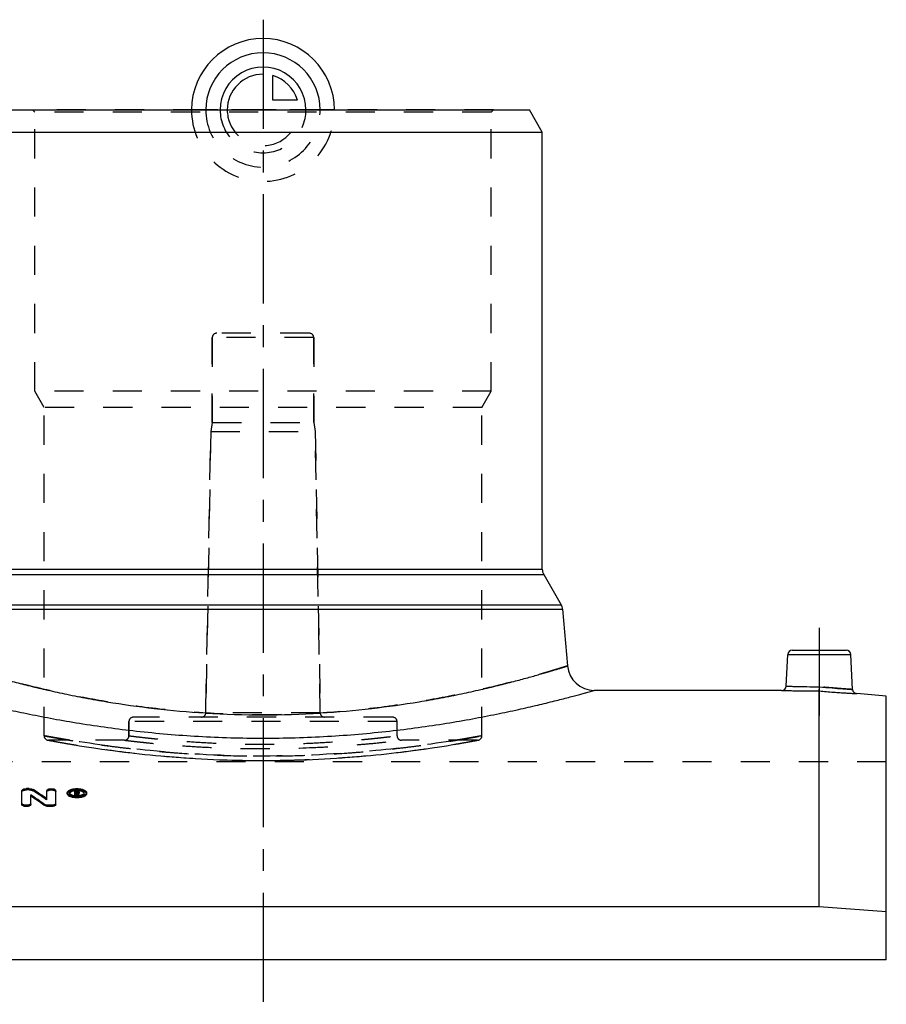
# Model space of a CAD drawing. Header units: millimetres. Extents: x 0 to 1000, y 0 to 1000.
# Tile 3 of 3: x 457 to 650, y 498 to 718. Entities that reach past the tile are written whole.
import ezdxf

# ---------------------------------------------------------------- set-up
doc = ezdxf.new("R2010")
doc.units = ezdxf.units.MM
doc.header["$LTSCALE"] = 65.185185
doc.linetypes.add('CENTER', pattern=[0.6, 0.375, -0.075, 0.075, -0.075])
doc.linetypes.add('HIDDEN', pattern=[0.2, 0.1, -0.1])
for name, color, linetype in [('ACHSEN_S', 7, 'CONTINUOUS'), ('FASEN', 7, 'CONTINUOUS'), ('KOERPER', 7, 'CONTINUOUS'), ('KONST.EL_MIT_GEO', 7, 'CONTINUOUS'), ('KURVEN', 7, 'CONTINUOUS')]:
    doc.layers.add(name, color=color, linetype=linetype)

msp = doc.modelspace()

# ---------------------------------------------------------------- linework, layer by layer
at = {"layer": 'ACHSEN_S', "color": 2, "linetype": 'CENTER'}
msp.add_line((511, 718.22), (511, 281.78), dxfattribs=at)
at = {"layer": 'FASEN', "color": 7, "linetype": 'Continuous'}
for p, q in [((451.39, 698), (570.61, 698)), ((573.5, 693), (570.61, 698)), ((448.5, 693), (573.5, 693)), ((650.5, 566.69), (643.87, 567.27)), ((650.5, 507.68), (650.5, 566.69)), ((635.5, 519.49), (386.5, 519.49)), ((650.5, 518.41), (635.5, 519.49))]:
    msp.add_line(p, q, dxfattribs=at)
at = {"layer": 'KOERPER', "color": 7, "linetype": 'Continuous'}
for p, q in [((573.5, 595.17), (573.5, 693)), ((627.08, 568), (585.13, 568)), ((650.5, 507.68), (371.5, 507.68))]:
    msp.add_line(p, q, dxfattribs=at)
at = {"layer": 'KOERPER', "color": 8, "linetype": 'HIDDEN'}
for p, q in [((499.65, 628), (499.65, 647)), ((522.35, 628), (522.35, 647)), ((499.65, 628), (499.3, 626)), ((499.65, 628), (522.35, 628)), ((522.35, 628), (522.7, 626)), ((498.2, 562.98), (499.3, 626)), ((499.3, 626), (522.7, 626)), ((523.8, 562.98), (522.7, 626)), ((481, 557.83), (481, 561)), ((541, 557.83), (541, 561)), ((480, 556.83), (463, 556.83)), ((559, 556.83), (542, 556.83)), ((650.5, 552), (371.5, 552)), ((650.5, 507.68), (650.5, 552))]:
    msp.add_line(p, q, dxfattribs=at)
at = {"layer": 'KOERPER', "color": 2, "linetype": 'CENTER'}
msp.add_line((635.5, 582), (635.5, 562.39), dxfattribs=at)
at = {"layer": 'KONST.EL_MIT_GEO', "color": 8, "linetype": 'HIDDEN'}
for p, q in [((459.9, 697.5), (459.4, 698)), ((562.6, 698), (459.4, 698)), ((459.9, 635), (459.9, 697.5)), ((562.1, 697.5), (459.9, 697.5)), ((562.1, 697.5), (562.6, 698)), ((562.1, 635), (562.1, 697.5)), ((499.65, 647), (499.65, 628)), ((522.35, 647), (499.65, 647)), ((521.35, 648), (500.65, 648)), ((522.35, 647), (522.35, 628)), ((462, 631.36), (459.9, 635)), ((562.1, 635), (459.9, 635)), ((560, 631.36), (562.1, 635)), ((462, 557.83), (462, 631.36)), ((560, 631.36), (462, 631.36)), ((560, 557.83), (560, 631.36)), ((499.3, 626), (498.2, 562.98)), ((522.7, 626), (523.8, 562.98)), ((523.8, 562.98), (498.2, 562.98)), ((481, 561), (481, 557.83)), ((541, 561), (481, 561)), ((540, 562), (482, 562)), ((462.82, 556.85), (464.1, 556.61)), ((464.1, 556.61), (465.69, 556.33)), ((465.69, 556.33), (467.28, 556.05)), ((467.28, 556.05), (468.54, 555.84)), ((468.54, 555.84), (469.94, 555.61)), ((552.06, 555.61), (553.46, 555.84)), ((553.46, 555.84), (554.72, 556.05)), ((554.72, 556.05), (556.31, 556.33)), ((556.31, 556.33), (557.9, 556.61)), ((557.9, 556.61), (559.18, 556.85)), ((469.94, 555.61), (471.48, 555.37)), ((471.48, 555.37), (473.15, 555.11)), ((473.15, 555.11), (474.96, 554.85)), ((474.96, 554.85), (476.89, 554.58)), ((476.89, 554.58), (478.94, 554.32)), ((545.11, 554.58), (547.04, 554.85)), ((547.04, 554.85), (548.85, 555.11)), ((548.85, 555.11), (550.52, 555.37)), ((550.52, 555.37), (552.06, 555.61)), ((505.43, 552.35), (506.82, 552.32)), ((509.6, 552.29), (511, 552.29)), ((511, 552.29), (512.4, 552.29)), ((516.57, 552.35), (517.96, 552.38)), ((458.03, 545.71), (458.03, 545.99)), ((458.69, 545.71), (458.03, 545.71)), ((458.69, 545.71), (458.69, 545.99)), ((459.53, 545.52), (459.53, 545.8)), ((467.7, 544.83), (467.7, 545.1)), ((469.27, 545.31), (468.85, 545.31)), ((469.18, 545.02), (469.18, 545.16)), ((469.27, 544.89), (469.18, 544.89)), ((469.27, 545.44), (469.27, 545.58)), ((469.27, 544.89), (469.27, 545.16)), ((469.51, 544.99), (469.51, 545.26)), ((469.6, 544.79), (469.6, 545.07)), ((471, 544.83), (471, 545.1)), ((462.62, 543.46), (462.62, 543.73)), ((468.85, 544.35), (468.85, 544.44)), ((469.18, 544.35), (468.85, 544.35)), ((469.18, 544.35), (469.18, 544.41)), ((469.5, 544.35), (469.47, 544.41)), ((469.5, 544.35), (469.5, 544.41)), ((469.84, 544.35), (469.5, 544.35)), ((469.84, 544.35), (469.84, 544.44))]:
    msp.add_line(p, q, dxfattribs=at)
at = {"layer": 'KONST.EL_MIT_GEO', "color": 7, "linetype": 'Continuous'}
for p, q in [((448.17, 593.92), (573.83, 593.92)), ((448.5, 595.17), (573.5, 595.17)), ((573.83, 593.92), (577.72, 587.19)), ((444.28, 587.19), (577.72, 587.19)), ((443.95, 586.15), (578.05, 586.15)), ((578.05, 586.15), (579.16, 573.48)), ((628.08, 568.95), (628.45, 576.05)), ((628.45, 576.05), (642.55, 576.05)), ((629.45, 577), (641.55, 577)), ((642.96, 568.21), (642.55, 576.05)), ((635.5, 519.49), (635.5, 567.86)), ((498.08, 562.93), (498.19, 562.92)), ((523.81, 562.92), (523.92, 562.93)), ((457.04, 542.42), (457.04, 545.58)), ((458.69, 545.99), (458.03, 545.99)), ((462.62, 543.73), (462.62, 545.58)), ((464.61, 542.42), (464.61, 545.58)), ((467.2, 544.83), (467.2, 545.1)), ((468.85, 544.44), (468.85, 545.58)), ((469.27, 545.58), (468.85, 545.58)), ((469.18, 545.16), (469.18, 545.44)), ((469.27, 545.44), (469.18, 545.44)), ((469.27, 545.17), (469.18, 545.17)), ((469.27, 545.16), (469.18, 545.16)), ((469.18, 544.41), (469.18, 545.02)), ((469.29, 545.02), (469.18, 545.02)), ((469.29, 544.75), (469.18, 544.75)), ((469.27, 545.17), (469.27, 545.44)), ((469.29, 544.75), (469.29, 545.02)), ((469.31, 544.7), (469.29, 544.75)), ((469.51, 545.26), (469.51, 545.34)), ((469.85, 544.99), (469.85, 545.34)), ((471.5, 544.83), (471.5, 545.1)), ((459.02, 542.42), (459.02, 544.58)), ((469.18, 544.62), (468.85, 544.62)), ((469.5, 544.41), (469.5, 544.62)), ((469.84, 544.62), (469.5, 544.62)), ((469.84, 544.44), (469.84, 544.62)), ((462.11, 542.19), (462.11, 542.46)), ((462.95, 541.99), (462.95, 542.26)), ((463.61, 542.26), (462.95, 542.26)), ((463.61, 541.99), (462.95, 541.99)), ((463.61, 541.99), (463.61, 542.26))]:
    msp.add_line(p, q, dxfattribs=at)
at = {"layer": 'KONST.EL_MIT_GEO', "color": 8, "linetype": 'HIDDEN'}
for points in [[(478.94, 554.32), (480.01, 554.18), (481.1, 554.05), (482.22, 553.92), (483.36, 553.8), (484.53, 553.67), (485.72, 553.55), (486.93, 553.43), (488.16, 553.32), (489.4, 553.21), (490.67, 553.11), (491.95, 553.01), (493.25, 552.91), (494.56, 552.82), (495.89, 552.74), (497.22, 552.66), (498.57, 552.59), (499.93, 552.53), (501.29, 552.47), (502.67, 552.43), (504.04, 552.38), (505.43, 552.35)], [(517.96, 552.38), (519.33, 552.43), (520.71, 552.47), (522.07, 552.53), (523.43, 552.59), (524.78, 552.66), (526.11, 552.74), (527.44, 552.82), (528.75, 552.91), (530.05, 553.01), (531.33, 553.11), (532.6, 553.21), (533.84, 553.32), (535.07, 553.43), (536.28, 553.55), (537.47, 553.67), (538.64, 553.8), (539.78, 553.92), (540.9, 554.05), (541.99, 554.18), (543.06, 554.32), (545.11, 554.58)], [(506.82, 552.32), (508.21, 552.3), (509.6, 552.29)], [(512.4, 552.29), (513.79, 552.3), (515.18, 552.32), (516.57, 552.35)]]:
    msp.add_lwpolyline(points, dxfattribs=at)
for centre, radius, start, end in [((500.65, 647), 1, 90, 180), ((521.35, 647), 1, 0, 90), ((497.2, 563), 1, 270, 359), ((524.8, 563), 1, 181, 270), ((482, 561), 1, 90, 180), ((540, 561), 1, 0, 90), ((463, 557.83), 1, 180, 269.9999), ((480, 557.83), 1, 269.9999, 0), ((542, 557.83), 1, 180, 270.0001), ((559, 557.83), 1, 270.0001, 0), ((352.76, 382.51), 194.86, 55.6817, 56.7749), ((467.99, 544.83), 0.293, 170.3365, 180.008), ((469.34, 541.75), 3.76, 94.0985, 97.3655), ((469.35, 541.54), 3.97, 85.8811, 94.0802), ((469.27, 544.56), 0.611, 87.5621, 90.0199), ((469.27, 544.62), 0.55, 82.1612, 87.5824), ((350.85, 481.41), 134.61, 27.8749, 28.0905), ((469.37, 541.71), 3.8, 84.7283, 85.8685), ((469.48, 545.29), 0.507, 295.5968, 297.8683), ((470.71, 544.83), 0.293, 359.9927, 9.6147)]:
    msp.add_arc(centre, radius, start, end, dxfattribs=at)
at = {"layer": 'KONST.EL_MIT_GEO', "color": 7, "linetype": 'Continuous'}
for centre, radius, start, end in [((576, 595.17), 2.5, 180, 210), ((575.56, 585.94), 2.5, 5, 30), ((629.45, 576), 1, 90, 177), ((641.55, 576), 1, 3, 90), ((585.13, 574), 6, 185, 270), ((627.08, 569), 1, 269.9995, 357), ((643.96, 568.26), 1, 183, 265.0005), ((511, 770.92), 208.39, 266.4768, 273.5232), ((352.68, 382.86), 194.85, 55.6506, 56.7443), ((467.98, 545.1), 0.28, 179.6811, 189.476), ((469.31, 541.99), 3.51, 97.3666, 99.3062), ((469.27, 545.77), 0.608, 270.0758, 272.5824), ((469.38, 541.82), 3.68, 82.3691, 84.7341), ((469.74, 544.99), 0.101, 348.9952, 359.9709), ((469.39, 541.93), 3.58, 82.1723, 82.3605), ((470.72, 545.1), 0.279, 350.5049, 0.3608), ((347.75, 379.04), 199.46, 55.0158, 56.0924), ((347.84, 378.71), 199.47, 55.0472, 56.1234), ((469.35, 549.19), 4.99, 263.577, 275.7479), ((469.34, 548.13), 3.72, 263.9837, 265.728), ((469.35, 548.27), 3.86, 265.7324, 269.1364), ((469.35, 548.3), 3.88, 269.1203, 272.5371), ((350.42, 481.36), 134.71, 27.9068, 28.0474), ((469.36, 548.2), 3.79, 272.5434, 274.2669), ((469.37, 548.06), 3.65, 274.2472, 277.7761)]:
    msp.add_arc(centre, radius, start, end, dxfattribs=at)
for centre, start_param, end_param in [((469.5, 311), -0.451695, -0.447939), ((469.84, 311), 5.83149, 5.835661)]:
    msp.add_ellipse(centre, major_axis=(-24.89, 257.25), ratio=0.199452, start_param=start_param, end_param=end_param, dxfattribs=at)
at = {"layer": 'KONST.EL_MIT_GEO', "color": 8, "linetype": 'HIDDEN'}
for points, knots in [([(579.16, 573.48), (579.16, 573.48), (579.15, 573.48), (579.13, 573.47), (579.11, 573.46), (579.05, 573.44), (578.96, 573.41), (578.82, 573.37), (578.63, 573.31), (578.41, 573.24), (578.14, 573.16), (577.71, 573.02), (577.07, 572.83), (576.18, 572.56), (575.14, 572.24), (573.94, 571.89), (572.59, 571.5), (570.52, 570.91), (567.57, 570.11), (563.64, 569.1), (559.21, 568.04), (554.31, 566.98), (548.99, 565.95), (543.29, 565), (535.09, 563.85), (524.29, 562.81), (511, 562.38), (497.71, 562.81), (486.91, 563.85), (478.71, 565), (473.01, 565.95), (467.69, 566.98), (462.79, 568.04), (458.36, 569.1), (454.43, 570.11), (451.48, 570.91), (449.41, 571.5), (448.06, 571.89), (446.86, 572.24), (445.82, 572.56), (444.93, 572.83), (444.29, 573.02), (443.86, 573.16), (443.59, 573.24), (443.37, 573.31), (443.18, 573.37), (443.04, 573.41), (442.95, 573.44), (442.89, 573.46), (442.87, 573.47), (442.85, 573.48), (442.84, 573.48), (442.84, 573.48)], [0, 0, 0, 0, 0.000039, 0.000155, 0.000349, 0.000621, 0.001396, 0.00248, 0.003873, 0.005572, 0.007576, 0.009884, 0.015402, 0.022106, 0.029973, 0.038979, 0.049092, 0.060284, 0.085768, 0.115149, 0.148128, 0.184391, 0.223612, 0.265447, 0.30953, 0.402827, 0.5, 0.597173, 0.69047, 0.734553, 0.776388, 0.815609, 0.851872, 0.884851, 0.914232, 0.939716, 0.950908, 0.961021, 0.970027, 0.977894, 0.984598, 0.990116, 0.992424, 0.994428, 0.996127, 0.99752, 0.998604, 0.999379, 0.999651, 0.999845, 0.999961, 1, 1, 1, 1]), ([(635.5, 567.86), (635.5, 567.96), (635.52, 568.27), (635.53, 568.59), (635.54, 568.81)], [0, 0, 0, 0, 0.30149, 1, 1, 1, 1]), ([(642.96, 568.21), (642.91, 568.22), (642.72, 568.22), (642.31, 568.25), (641.63, 568.3), (640.72, 568.36), (639.6, 568.45), (637.86, 568.59), (636.48, 568.72), (635.54, 568.81)], [0, 0, 0, 0, 0.019238, 0.076207, 0.168708, 0.293165, 0.444759, 0.617628, 1, 1, 1, 1]), ([(462, 557.83), (462, 557.83), (462.03, 557.83), (462.07, 557.82), (462.14, 557.81), (462.25, 557.79), (462.38, 557.76), (462.62, 557.72), (462.98, 557.65), (463.51, 557.56), (464.15, 557.44), (464.91, 557.31), (465.78, 557.16), (466.75, 557), (468.26, 556.75), (470.4, 556.41), (473.25, 555.99), (476.46, 555.55), (480, 555.11), (483.85, 554.68), (487.95, 554.29), (493.84, 553.82), (501.54, 553.4), (511, 553.23), (520.46, 553.4), (528.16, 553.82), (534.05, 554.29), (538.15, 554.68), (542, 555.11), (545.54, 555.55), (548.75, 555.99), (551.6, 556.41), (553.74, 556.75), (555.25, 557), (556.22, 557.16), (557.09, 557.31), (557.85, 557.44), (558.49, 557.56), (559.02, 557.65), (559.38, 557.72), (559.62, 557.76), (559.75, 557.79), (559.86, 557.81), (559.93, 557.82), (559.97, 557.83), (560, 557.83), (560, 557.83)], [0, 0, 0, 0, 0.000153, 0.000612, 0.001376, 0.002444, 0.003817, 0.005493, 0.009748, 0.015198, 0.021826, 0.029614, 0.038539, 0.048578, 0.059702, 0.085087, 0.114431, 0.14744, 0.183792, 0.223143, 0.265122, 0.309338, 0.402803, 0.5, 0.597197, 0.690662, 0.734878, 0.776857, 0.816208, 0.85256, 0.885569, 0.914913, 0.940298, 0.951422, 0.961461, 0.970386, 0.978174, 0.984802, 0.990252, 0.994507, 0.996183, 0.997556, 0.998624, 0.999388, 0.999847, 1, 1, 1, 1]), ([(467.77, 556.83), (467.33, 556.9), (466.5, 557.04), (465.33, 557.24), (464.34, 557.41), (463.63, 557.54), (463.14, 557.62), (462.84, 557.68), (462.59, 557.72), (462.38, 557.76), (462.22, 557.79), (462.12, 557.81), (462.06, 557.82), (462.03, 557.83), (462.01, 557.83), (462, 557.83), (462, 557.83)], [0, 0, 0, 0, 0.230112, 0.431615, 0.603647, 0.745466, 0.804843, 0.856442, 0.9002, 0.936073, 0.964017, 0.983998, 0.990996, 0.995997, 0.998999, 1, 1, 1, 1]), ([(463, 556.83), (463.08, 556.82), (463.39, 556.76), (464.08, 556.63), (465.23, 556.42), (466.82, 556.14), (468.83, 555.8), (472.3, 555.25), (477.51, 554.49), (484.68, 553.64), (495.97, 552.63), (508, 552.19), (520.25, 552.42), (529.14, 552.91), (537.32, 553.64), (544.49, 554.49), (549.7, 555.25), (553.17, 555.8), (555.18, 556.14), (556.77, 556.42), (557.92, 556.63), (558.61, 556.76), (558.92, 556.82), (559, 556.83)], [0, 0, 0, 0, 0.002455, 0.00979, 0.021917, 0.038691, 0.059921, 0.085372, 0.147824, 0.223554, 0.309686, 0.499984, 0.596992, 0.690314, 0.776446, 0.852176, 0.914628, 0.940079, 0.961309, 0.978083, 0.99021, 0.997545, 1, 1, 1, 1]), ([(554.23, 556.83), (548.26, 555.86), (533.9, 553.99), (511, 552.88), (488.1, 553.99), (473.74, 555.86), (467.77, 556.83)], [0, 0, 0, 0, 0.20901, 0.5, 0.79099, 1, 1, 1, 1]), ([(480, 556.83), (480.05, 556.83), (480.25, 556.8), (480.7, 556.75), (481.44, 556.66), (482.46, 556.55), (483.76, 556.4), (486.01, 556.17), (489.38, 555.86), (494.01, 555.5), (499.3, 555.2), (505.03, 555), (512.94, 554.91), (520.69, 555.09), (527.99, 555.5), (532.62, 555.86), (536.43, 556.21), (539.02, 556.49), (540.56, 556.66), (541.3, 556.75), (541.75, 556.8), (541.95, 556.83), (542, 556.83)], [0, 0, 0, 0, 0.002433, 0.009705, 0.021738, 0.038402, 0.059521, 0.084875, 0.147225, 0.222993, 0.309273, 0.402792, 0.500006, 0.690727, 0.777007, 0.852776, 0.915125, 0.961598, 0.978262, 0.990295, 0.997567, 1, 1, 1, 1]), ([(481, 557.83), (481, 557.83), (481.02, 557.83), (481.04, 557.83), (481.09, 557.82), (481.18, 557.81), (481.35, 557.79), (481.6, 557.76), (481.92, 557.72), (482.32, 557.67), (482.78, 557.61), (483.53, 557.53), (484.63, 557.4), (486.14, 557.24), (487.89, 557.06), (489.85, 556.88), (492.03, 556.7), (495.27, 556.46), (499.66, 556.2), (505.22, 555.99), (511, 555.92), (516.78, 555.99), (522.34, 556.2), (526.73, 556.46), (529.97, 556.7), (532.15, 556.88), (534.11, 557.06), (535.86, 557.24), (537.37, 557.4), (538.47, 557.53), (539.22, 557.61), (539.68, 557.67), (540.08, 557.72), (540.4, 557.76), (540.65, 557.79), (540.82, 557.81), (540.91, 557.82), (540.96, 557.83), (540.98, 557.83), (541, 557.83), (541, 557.83)], [0, 0, 0, 0, 0.000152, 0.000607, 0.001365, 0.002425, 0.00545, 0.009673, 0.015084, 0.021668, 0.029408, 0.038283, 0.059348, 0.084648, 0.113931, 0.146909, 0.183263, 0.222646, 0.308973, 0.402616, 0.5, 0.597384, 0.691027, 0.777354, 0.816737, 0.853091, 0.886069, 0.915352, 0.940652, 0.961717, 0.970592, 0.978332, 0.984916, 0.990327, 0.99455, 0.997575, 0.998635, 0.999393, 0.999848, 1, 1, 1, 1]), ([(560, 557.83), (560, 557.83), (559.99, 557.83), (559.97, 557.83), (559.94, 557.82), (559.88, 557.81), (559.78, 557.79), (559.62, 557.76), (559.41, 557.72), (559.16, 557.68), (558.86, 557.62), (558.37, 557.54), (557.66, 557.41), (556.67, 557.24), (555.5, 557.04), (554.67, 556.9), (554.23, 556.83)], [0, 0, 0, 0, 0.001001, 0.004003, 0.009004, 0.016002, 0.035983, 0.063927, 0.0998, 0.143558, 0.195157, 0.254534, 0.396353, 0.568385, 0.769888, 1, 1, 1, 1]), ([(457.04, 545.31), (457.04, 545.44), (457.32, 545.61), (457.66, 545.69), (457.91, 545.71), (458.03, 545.71)], [0, 0, 0, 0, 0.364606, 0.660749, 1, 1, 1, 1]), ([(458.69, 545.71), (458.85, 545.71), (459.14, 545.68), (459.43, 545.59), (459.53, 545.52)], [0, 0, 0, 0, 0.555828, 1, 1, 1, 1]), ([(462.62, 545.31), (462.62, 545.44), (462.9, 545.61), (463.25, 545.69), (463.62, 545.72), (463.98, 545.69), (464.33, 545.61), (464.61, 545.44), (464.61, 545.31)], [0, 0, 0, 0, 0.181657, 0.331804, 0.499914, 0.669459, 0.81819, 1, 1, 1, 1]), ([(467.2, 544.83), (467.2, 545.12), (467.67, 545.41), (468.17, 545.57), (468.68, 545.68), (469.35, 545.73), (470.03, 545.68), (470.54, 545.57), (471.03, 545.41), (471.5, 545.12), (471.5, 544.83)], [0, 0, 0, 0, 0.182165, 0.252157, 0.331155, 0.499962, 0.669238, 0.748141, 0.817822, 1, 1, 1, 1]), ([(467.7, 544.83), (467.7, 544.78), (467.73, 544.68), (467.83, 544.55), (467.99, 544.43), (468.28, 544.29), (468.74, 544.17), (469.35, 544.12), (469.96, 544.17), (470.42, 544.29), (470.72, 544.43), (470.87, 544.55), (470.98, 544.68), (471, 544.78), (471, 544.83)], [0, 0, 0, 0, 0.035876, 0.078174, 0.12908, 0.188548, 0.334177, 0.500098, 0.665081, 0.811457, 0.870884, 0.921417, 0.963815, 1, 1, 1, 1]), ([(469.27, 545.31), (469.34, 545.31), (469.48, 545.29), (469.68, 545.25), (469.85, 545.15), (469.85, 545.07)], [0, 0, 0, 0, 0.336992, 0.634819, 1, 1, 1, 1]), ([(469.27, 544.89), (469.3, 544.89), (469.36, 544.89), (469.45, 544.91), (469.51, 544.95), (469.51, 544.99)], [0, 0, 0, 0, 0.338295, 0.633684, 1, 1, 1, 1]), ([(469.48, 545.12), (469.48, 545.12), (469.46, 545.14), (469.43, 545.14), (469.41, 545.15)], [0, 0, 0, 0, 0.216472, 1, 1, 1, 1]), ([(469.51, 545.07), (469.51, 545.08), (469.5, 545.1), (469.49, 545.12), (469.48, 545.12)], [0, 0, 0, 0, 0.703334, 1, 1, 1, 1]), ([(469.7, 544.83), (469.7, 544.83), (469.66, 544.81), (469.63, 544.8), (469.6, 544.79)], [0, 0, 0, 0, 0.231323, 1, 1, 1, 1])]:
    msp.add_open_spline(points, degree=3, knots=knots, dxfattribs=at)
at = {"layer": 'KONST.EL_MIT_GEO', "color": 7, "linetype": 'Continuous'}
for points, knots in [([(442.84, 573.48), (442.85, 573.47), (442.86, 573.47), (442.88, 573.46), (442.92, 573.45), (443, 573.43), (443.11, 573.39), (443.25, 573.35), (443.5, 573.27), (443.9, 573.15), (444.46, 572.97), (445.16, 572.76), (445.97, 572.51), (446.9, 572.23), (447.95, 571.92), (449.58, 571.45), (451.89, 570.8), (454.99, 569.96), (458.5, 569.07), (462.39, 568.14), (466.65, 567.2), (471.25, 566.29), (477.94, 565.1), (486.91, 563.83), (494.27, 563.17), (498.08, 562.93)], [0, 0, 0, 0, 0.000296, 0.000665, 0.001182, 0.002659, 0.004724, 0.007378, 0.010617, 0.018843, 0.029381, 0.0422, 0.057266, 0.074541, 0.09398, 0.115535, 0.164786, 0.221848, 0.286243, 0.357466, 0.434992, 0.518277, 0.606753, 0.796839, 1, 1, 1, 1]), ([(523.92, 562.93), (527.73, 563.17), (535.09, 563.83), (544.06, 565.1), (550.75, 566.29), (555.35, 567.2), (559.61, 568.14), (563.5, 569.07), (567.01, 569.96), (570.11, 570.8), (572.42, 571.45), (574.05, 571.92), (575.1, 572.23), (576.03, 572.51), (576.84, 572.76), (577.54, 572.97), (578.03, 573.13), (578.37, 573.23), (578.58, 573.29), (578.75, 573.35), (578.89, 573.39), (579, 573.43), (579.08, 573.45), (579.12, 573.46), (579.14, 573.47), (579.15, 573.47), (579.16, 573.48)], [0, 0, 0, 0, 0.203161, 0.393247, 0.481723, 0.565008, 0.642534, 0.713757, 0.778151, 0.835214, 0.884465, 0.90602, 0.925459, 0.942734, 0.9578, 0.970619, 0.981157, 0.98556, 0.989383, 0.992622, 0.995276, 0.997341, 0.998818, 0.999335, 0.999704, 1, 1, 1, 1]), ([(436.87, 568), (436.87, 568), (436.9, 567.99), (436.97, 567.97), (437.09, 567.94), (437.33, 567.87), (437.74, 567.75), (438.38, 567.58), (439.19, 567.35), (440.17, 567.08), (441.33, 566.77), (443.2, 566.28), (445.94, 565.57), (449.69, 564.66), (454.01, 563.67), (458.87, 562.63), (464.23, 561.6), (472.2, 560.22), (483, 558.74), (496.71, 557.57), (511, 557.16), (525.29, 557.57), (539, 558.74), (549.8, 560.22), (557.77, 561.6), (563.13, 562.63), (567.99, 563.67), (572.31, 564.66), (576.06, 565.57), (578.8, 566.28), (580.67, 566.77), (581.83, 567.08), (582.81, 567.35), (583.62, 567.58), (584.26, 567.75), (584.67, 567.87), (584.91, 567.94), (585.03, 567.97), (585.1, 567.99), (585.13, 568), (585.13, 568)], [0, 0, 0, 0, 0.000158, 0.000631, 0.001419, 0.00252, 0.005662, 0.010042, 0.015644, 0.022448, 0.030428, 0.039556, 0.061128, 0.086885, 0.116521, 0.14971, 0.186117, 0.225392, 0.311092, 0.403749, 0.5, 0.596251, 0.688908, 0.774608, 0.813883, 0.85029, 0.883479, 0.913115, 0.938872, 0.960444, 0.969572, 0.977552, 0.984356, 0.989958, 0.994338, 0.99748, 0.998581, 0.999369, 0.999842, 1, 1, 1, 1]), ([(627.08, 568), (627.09, 568), (627.15, 568), (627.27, 568), (627.47, 567.99), (627.75, 567.98), (628.1, 567.97), (628.71, 567.95), (629.63, 567.93), (630.89, 567.9), (632.87, 567.87), (634.43, 567.86), (635.5, 567.86)], [0, 0, 0, 0, 0.004833, 0.019281, 0.043202, 0.076357, 0.11842, 0.168973, 0.293494, 0.445072, 0.617856, 1, 1, 1, 1]), ([(628.08, 568.95), (628.09, 568.95), (628.14, 568.95), (628.24, 568.94), (628.42, 568.94), (628.79, 568.92), (629.42, 568.9), (630.33, 568.88), (631.45, 568.85), (633.21, 568.82), (634.59, 568.81), (635.54, 568.81)], [0, 0, 0, 0, 0.004822, 0.019236, 0.043104, 0.076196, 0.168679, 0.293118, 0.44471, 0.617607, 1, 1, 1, 1]), ([(635.5, 567.86), (635.5, 567.96), (635.52, 568.27), (635.53, 568.59), (635.54, 568.81)], [0, 0, 0, 0, 0.30149, 1, 1, 1, 1]), ([(635.5, 567.86), (636.57, 567.77), (638.11, 567.64), (640.09, 567.5), (641.34, 567.42), (642.25, 567.36), (642.86, 567.33), (643.21, 567.3), (643.48, 567.29), (643.68, 567.28), (643.8, 567.27), (643.86, 567.27), (643.87, 567.27)], [0, 0, 0, 0, 0.382259, 0.555021, 0.706576, 0.831074, 0.881617, 0.923668, 0.956814, 0.980726, 0.995168, 1, 1, 1, 1]), ([(635.54, 568.81), (636.48, 568.72), (638.23, 568.55), (640.29, 568.39), (641.63, 568.3), (642.31, 568.25), (642.72, 568.22), (642.91, 568.22), (642.96, 568.21)], [0, 0, 0, 0, 0.382372, 0.706834, 0.831292, 0.923793, 0.980762, 1, 1, 1, 1]), ([(457.04, 545.58), (457.04, 545.72), (457.26, 545.85), (457.49, 545.92), (457.72, 545.97), (457.91, 545.99), (458.03, 545.99)], [0, 0, 0, 0, 0.363614, 0.504674, 0.660886, 1, 1, 1, 1]), ([(458.69, 545.99), (458.85, 545.99), (459.14, 545.96), (459.43, 545.87), (459.53, 545.8)], [0, 0, 0, 0, 0.555977, 1, 1, 1, 1]), ([(462.62, 545.58), (462.62, 545.72), (462.9, 545.89), (463.24, 545.97), (463.61, 546), (463.98, 545.97), (464.33, 545.89), (464.61, 545.72), (464.61, 545.58)], [0, 0, 0, 0, 0.18187, 0.330364, 0.499997, 0.669633, 0.818126, 1, 1, 1, 1]), ([(467.2, 545.1), (467.2, 545.16), (467.24, 545.29), (467.37, 545.46), (467.57, 545.61), (467.96, 545.8), (468.56, 545.95), (469.35, 546.01), (470.14, 545.95), (470.75, 545.8), (471.13, 545.61), (471.33, 545.46), (471.47, 545.29), (471.5, 545.16), (471.5, 545.1)], [0, 0, 0, 0, 0.03597, 0.077562, 0.128016, 0.18817, 0.333734, 0.5, 0.666265, 0.811829, 0.871983, 0.922438, 0.96403, 1, 1, 1, 1]), ([(468.79, 544.23), (468.58, 544.26), (468.19, 544.33), (467.74, 544.49), (467.46, 544.67), (467.28, 544.83), (467.2, 545), (467.2, 545.1)], [0, 0, 0, 0, 0.336697, 0.621348, 0.738993, 0.839565, 1, 1, 1, 1]), ([(471.5, 544.83), (471.5, 544.77), (471.47, 544.64), (471.33, 544.47), (471.13, 544.31), (470.74, 544.12), (470.14, 543.97), (469.35, 543.91), (468.56, 543.97), (467.96, 544.13), (467.58, 544.31), (467.37, 544.47), (467.24, 544.64), (467.2, 544.77), (467.2, 544.83)], [0, 0, 0, 0, 0.035982, 0.078357, 0.129202, 0.188665, 0.33464, 0.499961, 0.665742, 0.811321, 0.870842, 0.921929, 0.964246, 1, 1, 1, 1]), ([(471, 545.1), (471, 545.15), (470.98, 545.25), (470.87, 545.38), (470.72, 545.49), (470.42, 545.64), (469.96, 545.75), (469.35, 545.8), (468.74, 545.75), (468.28, 545.64), (467.99, 545.49), (467.83, 545.38), (467.73, 545.25), (467.7, 545.15), (467.7, 545.1)], [0, 0, 0, 0, 0.035966, 0.077599, 0.128063, 0.18822, 0.333791, 0.500003, 0.666208, 0.811775, 0.871945, 0.922395, 0.964034, 1, 1, 1, 1]), ([(467.7, 545.05), (467.71, 545.03), (467.74, 544.92), (467.82, 544.83), (467.89, 544.78)], [0, 0, 0, 0, 0.220017, 1, 1, 1, 1]), ([(467.9, 545.15), (467.88, 545.14), (467.82, 545.09), (467.76, 545.02), (467.73, 544.96)], [0, 0, 0, 0, 0.275991, 1, 1, 1, 1]), ([(467.89, 544.78), (468.02, 544.68), (468.37, 544.52), (468.74, 544.45), (468.95, 544.43)], [0, 0, 0, 0, 0.438696, 1, 1, 1, 1]), ([(468.74, 545.46), (468.57, 545.43), (468.28, 545.36), (468, 545.23), (467.9, 545.15)], [0, 0, 0, 0, 0.561988, 1, 1, 1, 1]), ([(469.5, 545.37), (469.48, 545.4), (469.4, 545.43), (469.32, 545.44), (469.27, 545.44)], [0, 0, 0, 0, 0.413741, 1, 1, 1, 1]), ([(469.29, 545.16), (469.34, 545.16), (469.42, 545.17), (469.51, 545.22), (469.51, 545.25)], [0, 0, 0, 0, 0.617749, 1, 1, 1, 1]), ([(469.46, 545.57), (469.5, 545.56), (469.54, 545.55), (469.59, 545.54), (469.6, 545.54)], [0, 0, 0, 0, 0.760532, 1, 1, 1, 1]), ([(469.51, 545.25), (469.51, 545.25), (469.51, 545.26), (469.51, 545.26), (469.51, 545.26)], [0, 0, 0, 0, 0.503627, 1, 1, 1, 1]), ([(469.6, 545.54), (469.63, 545.53), (469.73, 545.49), (469.84, 545.41), (469.85, 545.34)], [0, 0, 0, 0, 0.340537, 1, 1, 1, 1]), ([(469.73, 545.12), (469.72, 545.11), (469.68, 545.09), (469.64, 545.08), (469.6, 545.07)], [0, 0, 0, 0, 0.229046, 1, 1, 1, 1]), ([(469.84, 544.95), (469.83, 544.94), (469.81, 544.89), (469.76, 544.86), (469.72, 544.84)], [0, 0, 0, 0, 0.207916, 1, 1, 1, 1]), ([(469.84, 545.22), (469.83, 545.21), (469.81, 545.17), (469.77, 545.14), (469.73, 545.12)], [0, 0, 0, 0, 0.210516, 1, 1, 1, 1]), ([(471.5, 545.1), (471.5, 545), (471.42, 544.83), (471.23, 544.66), (471.03, 544.54), (470.79, 544.43), (470.39, 544.3), (470.07, 544.25), (469.85, 544.23)], [0, 0, 0, 0, 0.159354, 0.259887, 0.377755, 0.512843, 0.663517, 1, 1, 1, 1]), ([(469.86, 544.44), (470.05, 544.47), (470.38, 544.54), (470.69, 544.69), (470.81, 544.78)], [0, 0, 0, 0, 0.559362, 1, 1, 1, 1]), ([(470.81, 545.15), (470.69, 545.24), (470.39, 545.38), (470.06, 545.45), (469.88, 545.47)], [0, 0, 0, 0, 0.436664, 1, 1, 1, 1]), ([(470.97, 544.96), (470.96, 544.98), (470.92, 545.05), (470.86, 545.11), (470.81, 545.15)], [0, 0, 0, 0, 0.224329, 1, 1, 1, 1]), ([(470.81, 544.78), (470.84, 544.8), (470.92, 544.87), (470.99, 544.98), (471, 545.05)], [0, 0, 0, 0, 0.289873, 1, 1, 1, 1]), ([(459.02, 542.69), (459.02, 542.55), (458.81, 542.41), (458.58, 542.33), (458.35, 542.27), (458.03, 542.25), (457.72, 542.27), (457.49, 542.33), (457.26, 542.41), (457.04, 542.55), (457.04, 542.69)], [0, 0, 0, 0, 0.1852, 0.255315, 0.33265, 0.499997, 0.667347, 0.744682, 0.814795, 1, 1, 1, 1]), ([(464.61, 542.69), (464.6, 542.55), (464.39, 542.41), (464.16, 542.33), (463.93, 542.27), (463.74, 542.26), (463.61, 542.26)], [0, 0, 0, 0, 0.370434, 0.510659, 0.665309, 1, 1, 1, 1]), ([(459.02, 542.42), (459.02, 542.28), (458.81, 542.14), (458.58, 542.06), (458.34, 542), (458.03, 541.98), (457.72, 542), (457.49, 542.06), (457.26, 542.14), (457.04, 542.28), (457.04, 542.42)], [0, 0, 0, 0, 0.184941, 0.255458, 0.334038, 0.499919, 0.667217, 0.745409, 0.814911, 1, 1, 1, 1]), ([(462.95, 542.26), (462.79, 542.26), (462.5, 542.29), (462.22, 542.39), (462.11, 542.46)], [0, 0, 0, 0, 0.553798, 1, 1, 1, 1]), ([(462.95, 541.99), (462.79, 541.99), (462.5, 542.02), (462.22, 542.12), (462.11, 542.19)], [0, 0, 0, 0, 0.553731, 1, 1, 1, 1]), ([(464.61, 542.42), (464.61, 542.28), (464.39, 542.14), (464.16, 542.06), (463.93, 542), (463.74, 541.99), (463.61, 541.99)], [0, 0, 0, 0, 0.371133, 0.511411, 0.665194, 1, 1, 1, 1])]:
    msp.add_open_spline(points, degree=3, knots=knots, dxfattribs=at)
at = {"layer": 'KONST.EL_MIT_GEO', "color": 8, "linetype": 'HIDDEN'}
for points in [[(467.73, 544.96), (467.72, 544.94), (467.71, 544.91), (467.71, 544.88)], [(469.41, 545.15), (469.39, 545.16), (469.37, 545.16), (469.35, 545.16)], [(471, 544.88), (470.99, 544.91), (470.98, 544.94), (470.97, 544.96)]]:
    msp.add_open_spline(points, degree=3, dxfattribs=at)
at = {"layer": 'KONST.EL_MIT_GEO', "color": 7, "linetype": 'Continuous'}
for points in [[(469.27, 545.58), (469.33, 545.58), (469.4, 545.58), (469.46, 545.57)], [(469.51, 545.34), (469.51, 545.35), (469.51, 545.36), (469.5, 545.37)], [(469.85, 545.26), (469.85, 545.25), (469.84, 545.24), (469.84, 545.22)], [(469.84, 544.97), (469.84, 544.96), (469.84, 544.96), (469.84, 544.95)]]:
    msp.add_open_spline(points, degree=3, dxfattribs=at)
at = {"layer": 'KURVEN', "color": 40, "linetype": 'Continuous'}
for p, q in [((511, 707.6), (511, 698)), ((513.2, 700.2), (513.2, 705.69)), ((518.69, 700.2), (513.2, 700.2))]:
    msp.add_line(p, q, dxfattribs=at)
at = {"layer": 'KURVEN', "color": 8, "linetype": 'HIDDEN'}
msp.add_line((527, 698), (495, 698), dxfattribs=at)
at = {"layer": 'KURVEN', "color": 40, "linetype": 'Continuous'}
for radius, start, end in [(16, 0, 180), (12.8, 0, 180), (9.6, 0, 180.0001), (8, 90, 180.0001), (8, 15.962, 74.038)]:
    msp.add_arc((511, 698), radius, start, end, dxfattribs=at)
at = {"layer": 'KURVEN', "color": 8, "linetype": 'HIDDEN'}
for radius, start in [(16, 180), (12.8, 180), (9.6, 180.0001), (8, 180.0001)]:
    msp.add_arc((511, 698), radius, start, 360, dxfattribs=at)

doc.saveas('drawing.dxf')
